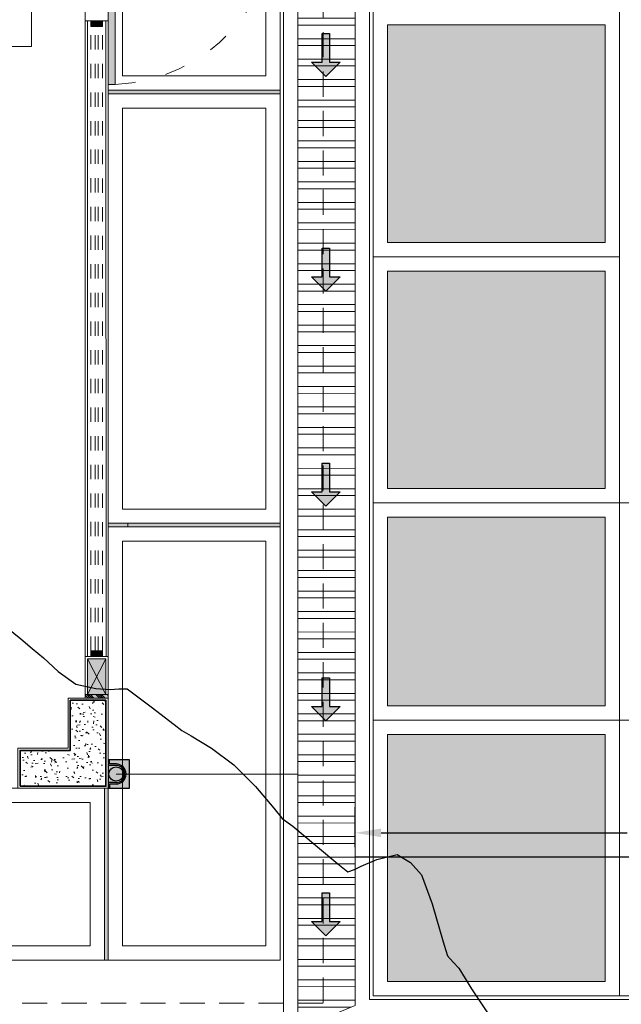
# Model space of a CAD drawing. Header units: millimetres. Extents: x -8931983 to 9630244, y 4 to 18563053.
# Tile 47 of 256: x 349113.97 to 349118.17, y 9281950.57 to 9281957.44. Entities that reach past the tile are written whole.
import ezdxf

# ---------------------------------------------------------------- set-up
doc = ezdxf.new("R2010")
doc.units = ezdxf.units.MM
for name, pattern in [('01 nivel$0$HIDDEN2', [0.1875, 0.125, -0.0625]), ('ACAD_ISO03W100', [30, 12, -18]), ('CONTINUA', [0]), ('DASHED2', [0.375, 0.25, -0.125]), ('HIDDEN', [9.524999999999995, 6.349999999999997, -3.174999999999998])]:
    doc.linetypes.add(name, pattern=pattern)
for name, color, linetype, lineweight in [('.', 7, 'Continuous', 0), ('0_ CUNETAS', 151, 'Continuous', 5), ('0_MUROS 2 BAJOS', 150, 'Continuous', 9), ('0_PROYECCIONES 1', 1, 'DASHED2', 0), ('0_TARRAJEO', 32, 'Continuous', 0), ('0_VANOS', 30, 'Continuous', 9), ('COLUMNAS', 3, 'Continuous', 35), ('COLUMNETAS TOP', 253, 'Continuous', 0), ('CUNETAS', 5, 'Continuous', 0), ('JUNTAS DE DILATACIÓN', 160, 'CONTINUA', 9), ('LPUERTAS', 7, 'Continuous', 5), ('MURO', 133, 'Continuous', 15), ('PUERTAS-1.5', 1, 'Continuous', 9), ('TARRAJEO', 32, 'Continuous', 0), ('vereda', 254, 'Continuous', 5)]:
    doc.layers.add(name, color=color, linetype=linetype, lineweight=lineweight)
for name, color, linetype, lineweight, true_color in [('0_COLUMNA ACHURADO', 250, 'Continuous', 0, 0x363636), ('0_PISOS', 252, 'Continuous', 0, 0x8a8a8a), ('0_TEXTURA PISOS', 252, 'Continuous', 0, 0x8c8c8c), ('LMOBILIARIO', 252, 'Continuous', 5, 0x898989), ('PISO Cemento pulido', 254, 'Continuous', 5, 0xd1d1d1), ('tuberia des. fluvial ftt', 169, 'Continuous', 0, 0x232d53)]:
    doc.layers.add(name, color=color, linetype=linetype, lineweight=lineweight, true_color=true_color)
doc.layers.add('C-TOPO', color=7, linetype='Continuous')
doc.layers.add('Lineas', color=7, linetype='Continuous')
doc.styles.get("Standard").update_dxf_attribs({"font": 'arial.ttf'})
doc.dimstyles.get("Standard").update_dxf_attribs({"dimtxt": 0.18, "dimasz": 0.18, "dimexe": 0.18, "dimexo": 0.0625, "dimgap": 0.09, "dimtad": 0, "dimtih": 1, "dimtoh": 1, "dimdec": 4, "dimzin": 0, "dimdsep": 46, "dimtxsty": 'Standard', "dimcen": 0.09, "dimadec": 0, "dimazin": 0, "dimtfac": 1, "dimtdec": 4, "dimtofl": 0, "dimtmove": 0, "dimatfit": 3, "dimfxl": 1, "dimtolj": 1, "dimtzin": 0, "dimarcsym": 0})

# ---------------------------------------------------------------- blocks, each defined once
blk = doc.blocks.new('00_PTA_ 01')
at = {"layer": 'PUERTAS-1.5', "true_color": 0xffffff}
h = blk.add_hatch(color=7, dxfattribs=at)
h.dxf.hatch_style = 1
h.paths.add_polyline_path([(0, 0), (0.0349999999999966, 0), (0.0349999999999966, 0.0249999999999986), (0.009999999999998, 0.0250000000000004), (0.009999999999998, 0.0649999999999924), (0, 0.0649999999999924)])
h = blk.add_hatch(color=7, dxfattribs=at)
h.dxf.hatch_style = 1
h.paths.add_polyline_path([(1, 3.6e-15), (1, 0.0649999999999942), (0.9900000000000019, 0.0649999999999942), (0.9900000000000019, 0.0250000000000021), (0.9650000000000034, 0.0250000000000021), (0.9650000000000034, 3.6e-15)])
h = blk.add_hatch(color=7, dxfattribs=at)
h.dxf.hatch_style = 1
h.paths.add_polyline_path([(1.970000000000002, 0.1050000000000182), (0.9900000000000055, 0.1049999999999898), (0.9900000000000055, 0.0649999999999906), (1.970000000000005, 0.0650000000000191)])
at = {"layer": 'PUERTAS-1.5'}
for points in [[(0, 0), (0.0349999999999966, 0), (0.0349999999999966, 0.0249999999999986), (0.009999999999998, 0.0250000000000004), (0.009999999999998, 0.0649999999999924), (0, 0.0649999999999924)], [(1, 3.6e-15), (1, 0.0649999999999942), (0.9900000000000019, 0.0649999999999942), (0.9900000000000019, 0.0250000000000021), (0.9650000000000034, 0.0250000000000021), (0.9650000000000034, 3.6e-15)], [(1.970000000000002, 0.1050000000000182), (0.9900000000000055, 0.1049999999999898), (0.9900000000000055, 0.0649999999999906), (1.970000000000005, 0.0650000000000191)]]:
    blk.add_lwpolyline(points, close=True, dxfattribs=at)
at = {"layer": 'PUERTAS-1.5', "linetype": 'ACAD_ISO03W100', "ltscale": 0.01}
blk.add_arc((0.9904164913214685, 0.0645919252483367), 0.9804165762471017, 2.362126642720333, 179.9761520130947, dxfattribs=at)
at = {"layer": 'PUERTAS-1.5', "linetype": 'HIDDEN', "ltscale": 0.25}
blk.add_arc((0.9900000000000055, 0.0650000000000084), 0.9799999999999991, 359.9999999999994, 1.2213e-12, dxfattribs=at)
blk = doc.blocks.new('JUNTA VEREDA')
at = {"layer": '.', "true_color": 0x939598}
h = blk.add_hatch(dxfattribs=at)
h.set_pattern_fill('ANGLE', color=252)
h.set_pattern_definition([(0, (0, 0), (0, 6.985), [5.08, -1.905]), (90, (0, 0), (-6.985, 4e-16), [5.08, -1.905])])
h.paths.add_polyline_path([(-0.01331989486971, 1.200000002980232), (0.0120801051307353, 1.200000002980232), (0.0120801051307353, 0), (-0.01331989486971, 0)])
h = blk.add_hatch(color=252, dxfattribs=at)
h.dxf.hatch_style = 1
h.paths.add_polyline_path([(0.0120801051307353, 1.200000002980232), (-0.01331989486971, 1.200000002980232), (-0.01331989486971, 0), (0.0120801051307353, 0)])
at = {"layer": '0_TEXTURA PISOS'}
h = blk.add_hatch(dxfattribs=at)
h.set_pattern_fill('ANGLE', color=256)
h.set_pattern_definition([(0, (-5477.766061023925, -1210.968031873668), (0, 6.985), [5.08, -1.905]), (90, (-5477.766061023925, -1210.968031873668), (-6.985, 4e-16), [5.08, -1.905])])
h.paths.add_polyline_path([(-0.01331989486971, 1.200000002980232), (0.0120801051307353, 1.200000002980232), (0.0120801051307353, 0), (-0.01331989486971, 0)])
at = {"layer": 'vereda'}
blk.add_lwpolyline([(-0.01331989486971, 1.200000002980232), (0.0120801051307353, 1.200000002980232), (0.0120801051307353, 0), (-0.01331989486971, 0)], close=True, dxfattribs=at)
blk = doc.blocks.new('verda pg edf 04')
at = {"layer": 'vereda', "elevation": -20.54863760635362}
for points in [[(0.015030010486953, -27.23902705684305), (0.015030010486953, -30.23902705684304), (1.215030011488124, -30.23902705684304), (1.21503001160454, -27.23902705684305)], [(0.1150300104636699, -27.33902705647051), (0.1150300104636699, -30.13902705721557), (1.1150300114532, -30.13902705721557), (1.115030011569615, -27.33902705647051)], [(0.0150300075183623, -30.26442705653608), (0.0150300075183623, -33.26442705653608), (1.215030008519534, -33.26442705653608), (1.215030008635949, -30.26442705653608)], [(0.1150300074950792, -30.36442705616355), (0.1150300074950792, -33.16442705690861), (1.115030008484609, -33.16442705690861), (1.115030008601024, -30.36442705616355)], [(0.015030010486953, -33.28982705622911), (0.015030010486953, -36.31502707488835), (1.215030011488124, -36.31502707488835), (1.21503001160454, -33.28982705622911)], [(0.1150300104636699, -33.38982705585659), (0.1150300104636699, -36.21502707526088), (1.115030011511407, -36.21502707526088), (1.115030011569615, -33.38982705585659)], [(-3.010400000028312, -36.31500002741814), (-0.0104000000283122, -36.31500002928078), (-0.0104000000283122, -35.11500002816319), (-3.010400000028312, -35.11500002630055)], [(-2.910399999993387, -36.21500002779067), (-0.1104000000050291, -36.21500002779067), (-0.1104000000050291, -35.21500002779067), (-2.910399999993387, -35.21500002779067)]]:
    blk.add_lwpolyline(points, close=True, dxfattribs=at)
at = {"layer": 'vereda'}
for p, rotation in [((0.015030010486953, -30.25234695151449, -20.54863760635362), 270), ((0.0150300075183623, -33.27774695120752, -20.54863760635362), 270), ((0.0016801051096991, -35.11500002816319, -20.54863760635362), 180)]:
    blk.add_blockref('JUNTA VEREDA', p, dxfattribs=dict(at, rotation=rotation))
blk = doc.blocks.new('VEREDA EDF 04 PGG')
at = {"lineweight": 5}
blk.add_blockref('verda pg edf 04', (-1.215000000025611, -0.8150000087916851, 20.54863760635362), dxfattribs=at)
at = {"layer": 'LPUERTAS', "xscale": 1.199999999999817, "yscale": 1.199999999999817, "zscale": 1.199999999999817, "rotation": 270}
blk.add_blockref('00_PTA_ 01', (-1.277999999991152, -28.65000002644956, 8.3450686e-09), dxfattribs=at)
blk = doc.blocks.new('topooooo')
at = {"layer": 'C-TOPO', "color": 31, "linetype": 'Continuous', "lineweight": 25, "elevation": 1.617999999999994, "flags": 128}
blk.add_lwpolyline([(-125.8598938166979, -202.6062759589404), (-125.7348771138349, -202.6071228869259), (-125.6314383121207, -202.6071952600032), (-125.5279999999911, -202.6071228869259), (-125.3885235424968, -202.613755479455), (-125.2368465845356, -202.6051534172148), (-125.1104902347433, -202.5391650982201), (-125.0279999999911, -202.4803685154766), (-124.9845788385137, -202.4394602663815), (-124.940181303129, -202.4018186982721), (-124.7303644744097, -202.3907217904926), (-124.5279999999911, -202.3843740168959), (-124.4597748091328, -202.3822251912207), (-124.3875768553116, -202.369008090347), (-124.2235573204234, -202.3456225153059), (-124.0279999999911, -202.3351640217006), (-123.8157977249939, -202.3559295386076), (-123.6199720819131, -202.3907115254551), (-123.5279999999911, -202.4093488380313), (-123.4374922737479, -202.4045077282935), (-123.2327373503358, -202.4043980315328), (-123.0279999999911, -202.4045077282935), (-122.9374922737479, -202.4045077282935), (-122.9137722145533, -202.3619254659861), (-122.8908762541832, -202.3140000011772), (-122.8368539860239, -202.2088706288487), (-122.7501084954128, -202.0918915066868), (-122.6428894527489, -202.0749043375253), (-122.5279999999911, -202.0918915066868), (-122.3419276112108, -202.2010170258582), (-122.1751544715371, -202.3140000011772), (-122.0946089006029, -202.3691584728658), (-122.0279999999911, -202.4120498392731), (-121.9709133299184, -202.4213779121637), (-121.9130063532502, -202.4289936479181), (-121.7523463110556, -202.4823913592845), (-121.5279999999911, -202.5505217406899)], dxfattribs=at)
blk = doc.blocks.new('*U3822')
at = {"layer": '.', "lineweight": 30}
h = blk.add_hatch(color=1, dxfattribs=at)
h.dxf.hatch_style = 1
h.paths.add_polyline_path([(-0.0249999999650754, -0.0500000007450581), (-0.0999999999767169, -0.0500000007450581), (0, -0.150000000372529), (0.1000000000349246, -0.0500000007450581), (0.0250000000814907, -0.0500000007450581), (0.0250000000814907, 0.1499999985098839), (-0.0249999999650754, 0.1499999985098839)])
at = {"layer": '0_ CUNETAS', "color": 1, "lineweight": 30}
blk.add_lwpolyline([(-0.099999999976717, -0.0500000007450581), (-0.0249999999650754, -0.0500000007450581), (-0.0249999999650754, 0.1499999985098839), (0.0250000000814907, 0.1499999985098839), (0.0250000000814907, -0.0500000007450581), (0.1000000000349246, -0.0500000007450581), (0, -0.150000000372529)], close=True, dxfattribs=at)
blk = doc.blocks.new('*U3849')
at = {"layer": '0_ CUNETAS', "color": 0, "linetype": 'ByBlock', "lineweight": -2, "transparency": 16777216}
for p in [(4e-16, 6), (3e-16, 4.5), (2e-16, 3), (1e-16, 1.5), (0, 0)]:
    blk.add_blockref('*U3822', p, dxfattribs=at)
blk = doc.blocks.new('red drenaje')
at = {"layer": '0_ CUNETAS', "lineweight": 0}
h = blk.add_hatch(dxfattribs=at)
h.set_pattern_fill('ANSI32', color=256, scale=0.015, angle=135)
h.set_pattern_definition([(180, (7.209970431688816, 111.0331056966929), (0, -0.142875), []), (180, (7.162345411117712, 111.080730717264), (0, -0.142875), [])])
h.paths.add_polyline_path([(-34.72003029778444, 70.02810567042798), (-35.1200302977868, 70.02810567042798), (-35.12003029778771, 32.39097884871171), (-34.72003029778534, 32.55666427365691)])
for p, q in [((-35.22003029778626, 70.02810567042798), (-35.22003029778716, 32.34955749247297)), ((-35.12003029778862, 70.02810567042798), (-35.12003029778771, 32.39097884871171)), ((-34.72003029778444, 70.02810567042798), (-34.72003029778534, 32.55666427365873)), ((-34.62003029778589, 70.02810567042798), (-34.62003029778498, 32.59808562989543)), ((-34.62003029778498, 32.59808562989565), (-27.9713533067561, 32.59808562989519))]:
    blk.add_line(p, q, dxfattribs=at)
blk.add_lwpolyline([(-35.12003029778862, 70.02810567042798), (-34.72003029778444, 70.02810567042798), (-34.72003029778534, 32.55666427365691), (-35.12003029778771, 32.39097884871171), (-35.1200302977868, 70.02810567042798)], dxfattribs=at)
blk.add_blockref('*U3849', (-34.92570145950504, 33.1941974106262), dxfattribs=at)
blk = doc.blocks.new('columnas bloque talleres')
at = {"layer": '0_COLUMNA ACHURADO'}
h = blk.add_hatch(dxfattribs=at)
h.set_pattern_fill('AR-CONC', color=256, scale=0.00088, angle=90.00000000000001)
h.set_pattern_definition([(140, (-11266.26727246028, -3122.642211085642), (0.0140263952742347, 0.1603225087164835), [0.016764, -0.184404]), (85.00000000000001, (-11266.26727246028, -3122.642211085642), (-0.1681300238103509, -0.0310142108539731), [0.0134112, -0.1475237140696]), (190.4514447, (-11266.2661035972, -3122.628850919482), (-0.1541036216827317, 0.1293082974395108), [0.014247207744, -0.156719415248]), (136.1842, (-11266.31197646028, -3122.642211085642), (0.0369972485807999, 0.2385495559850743), [0.025146, -0.2766059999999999]), (186.63555761, (-11266.30889338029, -3122.622331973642), (-0.2177349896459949, 0.2089156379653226), [0.0213708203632, -0.2350793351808]), (81.18415117, (-11266.31197646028, -3122.642211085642), (-0.2177349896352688, 0.2089156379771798), [0.0201167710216, -0.2212845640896]), (111, (-11266.30080046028, -3122.619859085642), (0.0899933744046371, 0.1334206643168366), [0.016764, -0.184404]), (56.00000000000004, (-11266.30080046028, -3122.619859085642), (-0.1620854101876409, 0.0543857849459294), [0.0134112, -0.1475232]), (161.451445, (-11266.29330101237, -3122.608740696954), (-0.0720920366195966, 0.1878064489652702), [0.014247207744, -0.1567191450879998]), (127.5, (-11266.26727246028, -3122.642211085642), (-0.0744084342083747, 0.0027179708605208), [0, -0.14573504, 0, -0.1497584, 0, -0.148082]), (97.49999999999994, (-11266.26727246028, -3122.642211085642), (-0.0881589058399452, 0.0588013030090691), [0, -0.08538464, 0, -0.14238224, 0, -0.0564388]), (57.50000000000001, (-11266.26727246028, -3122.692056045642), (0.0050412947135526, 0.1193197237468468), [0, -0.05588, 0, -0.1743456, 0, -0.2313432]), (47.5, (-11266.26727246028, -3122.714408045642), (-0.0223753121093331, 0.1303536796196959), [0, -0.072644, 0, -0.11578336, 0, -0.1642872])])
h.paths.add_polyline_path([(-0.5999999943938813, -35.10000001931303), (-6.4392225e-09, -35.10000001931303), (5.6061186e-09, -34.50000001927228), (-0.2499999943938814, -34.50000001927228), (-0.2500000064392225, -34.85000001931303), (-0.5999999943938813, -34.85000001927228)])
at = {"layer": '0_TARRAJEO', "lineweight": 0, "elevation": 5.0845301e-09}
blk.add_lwpolyline([(-0.6149999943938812, -35.11500001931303), (0.014999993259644, -35.11500001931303), (0.0150000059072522, -34.48500001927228), (-0.2649999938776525, -34.48500001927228), (-0.2650000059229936, -34.83500001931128), (-0.6149999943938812, -34.83500001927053)], close=True, dxfattribs=at)
at = {"layer": 'COLUMNAS', "color": 6, "elevation": 5.0845301e-09}
blk.add_lwpolyline([(-0.5999999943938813, -35.10000001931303), (-6.4392225e-09, -35.10000001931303), (5.6061186e-09, -34.50000001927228), (-0.2499999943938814, -34.50000001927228), (-0.2500000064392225, -34.85000001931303), (-0.5999999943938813, -34.85000001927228)], close=True, dxfattribs=at)
blk = doc.blocks.new('*U1107')
at = {"linetype": 'Continuous', "true_color": 0xbebebe}
for points in [[(3032.131410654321, 1351.188780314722), (3032.131410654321, 1351.268780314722), (3032.171410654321, 1351.268780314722), (3032.171410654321, 1351.188780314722)], [(3036.531410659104, 1351.188780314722), (3036.531410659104, 1351.268780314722), (3036.571410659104, 1351.268780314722), (3036.571410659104, 1351.188780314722)]]:
    blk.add_hatch(color=9, dxfattribs=at).paths.add_polyline_path(points)
at = {"layer": '0_VANOS', "linetype": 'Continuous'}
for p, q in [((3032.131410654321, 1351.268780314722), (3032.171410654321, 1351.268780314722)), ((3032.131410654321, 1351.268780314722), (3032.131410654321, 1351.188780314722)), ((3032.171410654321, 1351.268780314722), (3032.171410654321, 1351.188780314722)), ((3036.531410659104, 1351.188780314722), (3036.531410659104, 1351.268780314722)), ((3036.531410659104, 1351.268780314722), (3036.571410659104, 1351.268780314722)), ((3036.571410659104, 1351.268780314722), (3036.571410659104, 1351.188780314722)), ((3032.171410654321, 1351.188780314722), (3032.131410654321, 1351.188780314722)), ((3036.571410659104, 1351.188780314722), (3036.531410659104, 1351.188780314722))]:
    blk.add_line(p, q, dxfattribs=at)
at = {"layer": '0_VANOS', "linetype": '01 nivel$0$HIDDEN2', "ltscale": 0.5}
for p, q in [((3032.170780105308, 1351.268780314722), (3036.530780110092, 1351.268780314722)), ((3032.171410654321, 1351.238780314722), (3036.531410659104, 1351.238780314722)), ((3032.171410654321, 1351.218780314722), (3036.531410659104, 1351.218780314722)), ((3032.171410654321, 1351.188780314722), (3036.531410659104, 1351.188780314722))]:
    blk.add_line(p, q, dxfattribs=at)
at = {"layer": '0_VANOS', "linetype": '01 nivel$0$HIDDEN2'}
blk.add_line((3036.531410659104, 1351.268780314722), (3036.571410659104, 1351.268780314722), dxfattribs=at)
blk = doc.blocks.new('montante')
at = {"linetype": 'Continuous', "true_color": 0xffffff}
blk.add_hatch(color=7, dxfattribs=at).paths.add_polyline_path([(-0.0945478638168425, 0.0999999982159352), (-0.0945478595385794, -0.1000000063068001), (0.0554521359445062, -0.1000000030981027), (0.0554521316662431, 0.1000000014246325)])
at = {"layer": '0_MUROS 2 BAJOS', "lineweight": 30}
blk.add_lwpolyline([(-0.0945478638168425, 0.0999999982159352), (-0.0945478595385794, -0.1000000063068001), (0.0554521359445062, -0.1000000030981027), (0.0554521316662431, 0.1000000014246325)], close=True, dxfattribs=at)
at = {"layer": 'tuberia des. fluvial ftt', "color": 6, "lineweight": 30}
for p, q in [((-1.5133992e-09, 0.0700000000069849), (0.045457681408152, 0.0700000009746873)), ((0.045457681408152, 0.0700000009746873), (0.045457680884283, 0.0949999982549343)), ((-1.3096724e-09, 0.0600000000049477), (0.0554576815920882, 0.0600000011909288)), ((1.2805685e-09, -0.0599999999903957), (0.0554576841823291, -0.0599999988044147)), ((1.4842954e-09, -0.069999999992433), (0.0454576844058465, -0.0699999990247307)), ((0.0454576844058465, -0.0699999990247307), (0.0454576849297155, -0.0950000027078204))]:
    blk.add_line(p, q, dxfattribs=at)
at = {"layer": 'tuberia des. fluvial ftt', "color": 4, "lineweight": 30}
blk.add_circle((0, 0), 0.05, dxfattribs=at)
at = {"layer": 'tuberia des. fluvial ftt', "color": 6, "lineweight": 30}
for centre, radius, start, end in [((0, 7.276e-12), 0.0699999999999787, 90.00000122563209, 270.0000012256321), ((0.0504576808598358, 0.0949999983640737), 0.0049999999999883, 1.2256320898e-06, 180.0000012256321), ((0, 7.276e-12), 0.06, 90.00000122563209, 270.0000012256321), ((0.0504576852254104, -0.095000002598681), 0.0049999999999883, 180.0000012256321, 1.2256320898e-06)]:
    blk.add_arc(centre, radius, start, end, dxfattribs=at)
blk = doc.blocks.new('bloque pg edf 04')
at = {"layer": '.', "true_color": 0xadddf7, "transparency": 33554572}
h = blk.add_hatch(color=141, dxfattribs=at)
h.dxf.hatch_style = 1
h.paths.add_polyline_path([(-0.1600000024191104, 0.6550000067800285), (-0.1600000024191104, 0.6300000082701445), (-2.3865141e-09, 0.6300000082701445), (-2.3865141e-09, 0.6550000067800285)])
at = {"layer": 'COLUMNETAS TOP', "true_color": 0xc0c0c0}
blk.add_hatch(color=9, dxfattribs=at).paths.add_polyline_path([(-0.1449999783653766, 0.6550000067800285), (-0.1449999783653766, 0.9050000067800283), (-0.0149999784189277, 0.9050000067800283), (-0.0149999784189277, 0.6550000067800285)])
at = {"layer": 'JUNTAS DE DILATACIÓN'}
h = blk.add_hatch(dxfattribs=at)
h.set_pattern_fill('ANSI34', color=256, scale=0.0029, angle=90.09396363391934)
h.set_pattern_definition([(135.0939636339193, (1532.9818949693, -5586.290869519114), (-0.0389999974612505, -0.0391281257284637), []), (135.0939636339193, (1532.981873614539, -5586.277848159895), (-0.0389999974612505, -0.0391281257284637), []), (135.0939636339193, (1532.981852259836, -5586.264826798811), (-0.0389999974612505, -0.0391281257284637), []), (135.0939636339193, (1532.981830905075, -5586.251805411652), (-0.0389999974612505, -0.0391281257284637), [])])
h.paths.add_polyline_path([(-0.1600000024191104, 0.6550000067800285), (-0.1600000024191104, 0.6300000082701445), (-2.3865141e-09, 0.6300000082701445), (-2.3865141e-09, 0.6550000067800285)])
at = {"layer": '0_PROYECCIONES 1', "ltscale": 0.7, "elevation": 20.54863760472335}
blk.add_lwpolyline([(-12.32985116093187, 36.63000003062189), (1.50014883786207, 36.63000003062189), (1.50014883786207, -1.499999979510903), (-12.32985116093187, -1.499999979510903)], close=True, dxfattribs=at)
at = {"layer": 'COLUMNETAS TOP'}
for p, q in [((-0.1449999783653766, 0.9050000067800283, 20.54863761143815), (-0.0149999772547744, 0.6550000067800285, 20.54863761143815)), ((-0.1449999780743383, 0.6550000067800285, 20.54863761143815), (-0.0149999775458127, 0.9050000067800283, 20.54863761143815))]:
    blk.add_line(p, q, dxfattribs=at)
at = {"layer": 'COLUMNETAS TOP', "elevation": 20.54863761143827}
blk.add_lwpolyline([(-0.1449999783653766, 0.6550000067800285), (-0.1449999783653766, 0.9050000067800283), (-0.0149999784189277, 0.9050000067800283), (-0.0149999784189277, 0.6550000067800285)], close=True, dxfattribs=at)
at = {"layer": 'JUNTAS DE DILATACIÓN', "elevation": 20.54863761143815}
blk.add_lwpolyline([(-0.1600000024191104, 0.6550000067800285), (-0.1600000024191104, 0.6300000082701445), (-2.3865141e-09, 0.6300000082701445), (-2.3865141e-09, 0.6550000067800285)], close=True, dxfattribs=at)
at = {"layer": 'LMOBILIARIO', "lineweight": 0, "elevation": 1.5975274e-09}
blk.add_lwpolyline([(-1.53532997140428, 5.180312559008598), (-0.5353299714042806, 5.180312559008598), (-0.5353299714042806, 5.780312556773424), (-1.53532997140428, 5.780312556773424)], close=True, dxfattribs=at)
at = {"layer": 'MURO'}
for p, q in [((-0.1449997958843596, 5.360000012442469), (-0.1449388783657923, 0.9200000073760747)), ((-0.0149997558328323, 5.360000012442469), (-0.0149271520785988, 0.9200000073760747))]:
    blk.add_line(p, q, dxfattribs=at)
at = {"layer": 'TARRAJEO'}
for p, q in [((-0.1600000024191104, 5.360000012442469), (-0.1599999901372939, 0.9200000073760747)), ((-2.3865141e-09, 5.360000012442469), (1.06520019e-08, 0.9200000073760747))]:
    blk.add_line(p, q, dxfattribs=at)
for points, elevation in [([(-0.1600000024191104, 5.625000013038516), (-0.1600000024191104, 5.360000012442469), (-2.3865141e-09, 5.360000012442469), (-2.3865141e-09, 5.625000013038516)], 8.3450686e-09), ([(-0.1599999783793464, 0.6550000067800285), (-0.1599999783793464, 0.9200000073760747), (2.15950422e-08, 0.9200000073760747), (2.15950422e-08, 0.6550000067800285)], 20.54863761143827)]:
    blk.add_lwpolyline(points, close=True, dxfattribs=dict(at, elevation=elevation))
at = {"xscale": -1, "rotation": 270}
blk.add_blockref('*U1107', (-1351.308780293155, -3031.211410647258, 20.54863761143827), dxfattribs=at)
at = {"layer": '0_ CUNETAS', "color": 251, "lineweight": 0, "true_color": 0x636466, "rotation": 180}
blk.add_blockref('montante', (0.0554521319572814, 0.1000000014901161), dxfattribs=at)
at = {"layer": 'vereda'}
blk.add_blockref('columnas bloque talleres', (-0.0149999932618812, 35.11500002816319, 20.54863760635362), dxfattribs=at)
blk = doc.blocks.new('*D3727')
at = {"layer": 'Defpoints', "color": 0, "lineweight": 30, "transparency": 16777216}
for p in [(349116.3146656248, 9281951.763534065), (349116.3146656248, 9281951.60198253), (349121.0471656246, 9281951.60198253)]:
    blk.add_point(p, dxfattribs=at)
at = {"layer": 'Lineas', "color": 0, "lineweight": -2, "transparency": 16777216}
for p, q in [((349116.3146656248, 9281951.66448253), (349116.3146656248, 9281951.943534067)), ((349121.0471656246, 9281951.66448253), (349121.0471656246, 9281951.943534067)), ((349116.4946656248, 9281951.763534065), (349118.2129892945, 9281951.763534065)), ((349120.8671656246, 9281951.763534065), (349119.1488419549, 9281951.763534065))]:
    blk.add_line(p, q, dxfattribs=at)
at = {"layer": 'Lineas', "color": 0, "lineweight": 30, "transparency": 16777216}
for points in [[(349116.4946656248, 9281951.793534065), (349116.4946656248, 9281951.733534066), (349116.3146656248, 9281951.763534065)], [(349120.8671656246, 9281951.793534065), (349120.8671656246, 9281951.733534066), (349121.0471656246, 9281951.763534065)]]:
    blk.add_solid(points, dxfattribs=at)
at = {"layer": 'Lineas', "color": 0, "lineweight": 30, "transparency": 16777216, "insert": (349118.6809156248, 9281951.763534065), "char_height": 0.18, "attachment_point": 5}
blk.add_mtext('\\A1;4.7325', dxfattribs=at)

msp = doc.modelspace()

# ---------------------------------------------------------------- hatches: boundary and pattern name
at = {"layer": 'PISO Cemento pulido', "true_color": 0xdfe0e1, "transparency": 33554610}
for points in [[(349118.059665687, 9281957.405742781), (349116.5396657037, 9281957.405742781), (349116.5396657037, 9281955.88699278), (349118.059665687, 9281955.886992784)], [(349118.0596656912, 9281955.686992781), (349116.539665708, 9281955.686992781), (349116.539665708, 9281954.168242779), (349118.0596656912, 9281954.168242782)], [(349118.0596656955, 9281953.96824278), (349116.5396657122, 9281953.96824278), (349116.5396657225, 9281952.649492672), (349118.0596657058, 9281952.649492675)], [(349118.0596656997, 9281952.44949267), (349116.5396657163, 9281952.44949267), (349116.5396657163, 9281950.724472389), (349118.0596656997, 9281950.724472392)]]:
    msp.add_hatch(color=254, dxfattribs=at).paths.add_polyline_path(points)

# ---------------------------------------------------------------- linework, layer by layer
at = {"color": 6, "lineweight": 30}
msp.add_line((349120.9221656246, 9281951.59448253), (349116.3146656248, 9281951.59448253), dxfattribs=at)
at = {"layer": '0_ CUNETAS', "color": 251, "lineweight": 0, "true_color": 0x636466}
msp.add_line((349114.64511775, 9281952.1744924), (349115.9146656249, 9281952.1744924), dxfattribs=at)
at = {"layer": '0_PISOS'}
for points in [[(349116.5396657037, 9281955.88699278), (349116.5396657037, 9281957.405742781), (349118.0596656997, 9281957.405742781), (349118.0596657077, 9281955.886992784)], [(349116.539665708, 9281954.168242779), (349116.539665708, 9281955.686992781), (349118.0596657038, 9281955.686992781), (349118.059665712, 9281954.168242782)], [(349116.5396657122, 9281952.649492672), (349116.5396657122, 9281953.96824278), (349118.0596657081, 9281953.96824278), (349118.0596657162, 9281952.649492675)], [(349116.5396657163, 9281950.724472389), (349116.5396657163, 9281952.44949267), (349118.0596657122, 9281952.44949267), (349118.0596657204, 9281950.724472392)]]:
    msp.add_lwpolyline(points, close=True, dxfattribs=at)
at = {"layer": 'TARRAJEO'}
msp.add_lwpolyline([(349103.7596656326, 9281987.204492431), (349114.5896656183, 9281987.204492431), (349114.5896656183, 9281952.07452054), (349103.7596656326, 9281952.07452054)], close=True, dxfattribs=at)
at = {"layer": 'vereda'}
for p, q in [((349116.4396656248, 9281988.004497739), (349116.4396656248, 9281950.624472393)), ((349118.1596656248, 9281966.099482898), (349118.1596656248, 9281950.624472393)), ((349116.4396656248, 9281955.786992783), (349118.1596656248, 9281955.786992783)), ((349116.4396656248, 9281954.068242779), (349131.7096663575, 9281954.068242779)), ((349116.4396656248, 9281952.54949267), (349133.4296663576, 9281952.54949267)), ((349133.3296664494, 9281950.624472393), (349116.4396656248, 9281950.624472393))]:
    msp.add_line(p, q, dxfattribs=at)

# ---------------------------------------------------------------- block references
at = {"lineweight": 5}
msp.add_blockref('VEREDA EDF 04 PGG', (349115.7896656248, 9281988.004492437), dxfattribs=at)
at = {"layer": 'vereda', "rotation": 320.4010421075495}
msp.add_blockref('topooooo', (349340.0046675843, 9282029.08654123, 261.841), dxfattribs=at)

# ---------------------------------------------------------------- dimensions: what is measured, and where the dimension line sits
at = {"layer": 'Lineas', "color": 1, "lineweight": 30}
dim = msp.add_linear_dim(base=(349116.3146656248, 9281951.763534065), p1=(349121.0471656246, 9281951.60198253), p2=(349116.3146656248, 9281951.60198253), dimstyle='Standard', dxfattribs=at)
dim.commit()
dim.dimension.update_dxf_attribs({"geometry": '*D3727', "text_midpoint": (349118.6809156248, 9281951.763534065)})

# ---------------------------------------------------------------- next in the draw order: block references
at = {"lineweight": 5}
msp.add_blockref('bloque pg edf 04', (349114.589665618, 9281952.074492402), dxfattribs=at)

# ---------------------------------------------------------------- next in the draw order: block references
at = {"layer": 'CUNETAS', "color": 84, "lineweight": 30}
msp.add_blockref('red drenaje', (349151.0346959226, 9281918.001386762), dxfattribs=at)

doc.saveas('drawing.dxf')
